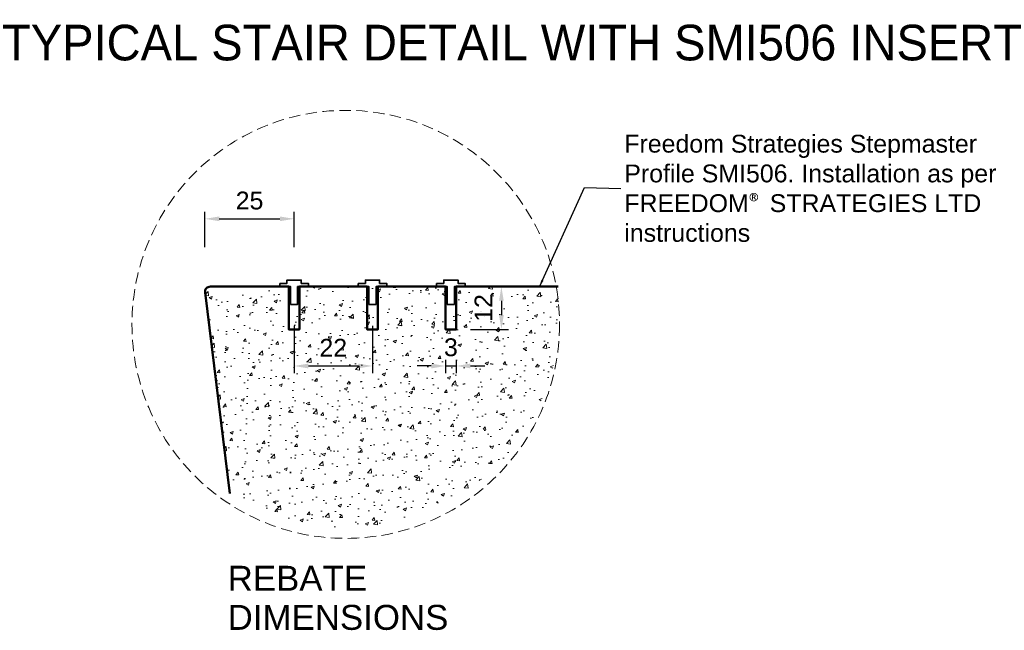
# Model space of a CAD drawing. Header units: millimetres. Extents: x -347 to 646, y -989 to 80.
# Tile 3 of 4: x -52 to 224, y -91 to 80. Entities that reach past the tile are written whole.
import ezdxf

# ---------------------------------------------------------------- set-up
doc = ezdxf.new("R2010")
doc.units = ezdxf.units.MM
doc.linetypes.add('HIDDEN2', pattern=[4.7625, 3.175, -1.5875])
for name, color, linetype, lineweight in [('FS-DETAIL', 3, 'Continuous', 35), ('FS-DETAIL-HATCH', 253, 'Continuous', 13), ('FS-DETAIL-THICK', 2, 'Continuous', 50), ('FS-DETAIL-THIN', 8, 'Continuous', 18), ('FS-DIM', 14, 'Continuous', 15), ('FS-TEXT', 7, 'Continuous', 25)]:
    doc.layers.add(name, color=color, linetype=linetype, lineweight=lineweight)
doc.styles.add('Arial', font='arial.ttf', dxfattribs={"height": 2.5})
doc.dimstyles.new('Diagonal_2.5mm Arial', dxfattribs={"dimtxt": 2.5, "dimasz": 2, "dimexe": 1, "dimexo": 2, "dimgap": 1, "dimtad": 0, "dimdec": 0, "dimzin": 0, "dimdsep": 46, "dimtxsty": 'Arial', "dimcen": 2, "dimdle": 4, "dimclrd": 256, "dimclre": 256, "dimclrt": 50, "dimaunit": 1, "dimadec": 0, "dimazin": 0, "dimtfac": 1, "dimtdec": 0, "dimtix": 1, "dimtmove": 2, "dimatfit": 3, "dimfxl": 1, "dimtvp": 1, "dimtolj": 1, "dimtzin": 0, "dimarcsym": 0})
doc.dimstyles.new('Diagonal_2.5mm Arial$7', dxfattribs={"dimtxt": 2.5, "dimasz": 2, "dimexe": 1, "dimexo": 2, "dimgap": 1, "dimtad": 0, "dimdec": 0, "dimzin": 0, "dimdsep": 46, "dimtxsty": 'Arial', "dimcen": 2, "dimdle": 4, "dimclrd": 1, "dimclre": 256, "dimclrt": 7, "dimaunit": 1, "dimadec": 0, "dimazin": 0, "dimtfac": 1, "dimtdec": 0, "dimtix": 1, "dimtmove": 2, "dimatfit": 3, "dimfxl": 1, "dimtvp": 1, "dimtolj": 1, "dimtzin": 0, "dimarcsym": 0})

# ---------------------------------------------------------------- blocks, each defined once
blk = doc.blocks.new('FS_SMI505')
at = {"layer": 'FS-DETAIL', "color": 0}
blk.add_lwpolyline([(-4, 0.9), (-2, 0.9), (-2, 1.8), (2, 1.8), (2, 0.9), (4, 0.9), (4, 0), (1, 0), (1, -5), (-1, -5), (-1, 0), (-4, 0)], close=True, dxfattribs=at)
blk = doc.blocks.new('*D7')
at = {"layer": 'Defpoints', "color": 0, "transparency": 16777216}
for p in [(25.12, 23.99), (0.11, 12), (25.12, 12)]:
    blk.add_point(p, dxfattribs=at)
at = {"layer": 'FS-DIM', "lineweight": -2, "transparency": 16777216}
for p, q in [((0.11, 16), (0.11, 25.99)), ((25.12, 16), (25.12, 25.99)), ((4.11, 23.99), (21.12, 23.99))]:
    blk.add_line(p, q, dxfattribs=at)
at = {"layer": 'FS-DIM', "transparency": 16777216}
for points in [[(4.11, 24.65), (4.11, 23.32), (0.11, 23.99)], [(21.12, 24.65), (21.12, 23.32), (25.12, 23.99)]]:
    blk.add_solid(points, dxfattribs=at)
at = {"layer": 'FS-DIM', "color": 50, "transparency": 16777216, "insert": (12.62, 29.09), "char_height": 5, "attachment_point": 5, "style": 'Arial'}
blk.add_mtext('\\A1;25', dxfattribs=at)
blk = doc.blocks.new('*D8')
at = {"layer": 'Defpoints', "color": 0, "transparency": 16777216}
for p in [(25.12, -1.97), (47.12, -1.97), (47.12, -17.27)]:
    blk.add_point(p, dxfattribs=at)
at = {"layer": 'FS-DIM', "lineweight": -2, "transparency": 16777216}
for p, q in [((25.12, -5.97), (25.12, -19.27)), ((47.12, -5.97), (47.12, -19.27)), ((29.12, -17.27), (43.12, -17.27))]:
    blk.add_line(p, q, dxfattribs=at)
at = {"layer": 'FS-DIM', "transparency": 16777216}
for points in [[(29.12, -16.6), (29.12, -17.94), (25.12, -17.27)], [(43.12, -16.6), (43.12, -17.94), (47.12, -17.27)]]:
    blk.add_solid(points, dxfattribs=at)
at = {"layer": 'FS-DIM', "color": 50, "transparency": 16777216, "insert": (36.12, -12.16), "char_height": 5, "attachment_point": 5, "style": 'Arial'}
blk.add_mtext('\\A1;22', dxfattribs=at)
blk = doc.blocks.new('*D9')
at = {"layer": 'Defpoints', "color": 0, "transparency": 16777216}
for p in [(70.62, 5), (70.62, -7), (83.29, -7)]:
    blk.add_point(p, dxfattribs=at)
at = {"layer": 'FS-DIM', "lineweight": -2, "transparency": 16777216}
for p, q in [((74.62, 5), (85.29, 5)), ((83.29, 1), (83.29, -3)), ((74.62, -7), (85.29, -7))]:
    blk.add_line(p, q, dxfattribs=at)
at = {"layer": 'FS-DIM', "transparency": 16777216}
for points in [[(82.63, 1), (83.96, 1), (83.29, 5)], [(82.63, -3), (83.96, -3), (83.29, -7)]]:
    blk.add_solid(points, dxfattribs=at)
at = {"layer": 'FS-DIM', "color": 50, "transparency": 16777216, "insert": (78.27, -1), "char_height": 5, "attachment_point": 5, "rotation": 90, "style": 'Arial'}
blk.add_mtext('\\A1;12', dxfattribs=at)
blk = doc.blocks.new('*D10')
at = {"layer": 'Defpoints', "color": 0, "transparency": 16777216}
for p in [(67.62, -11.51), (70.62, -11.67), (70.62, -17.27)]:
    blk.add_point(p, dxfattribs=at)
at = {"layer": 'FS-DIM', "lineweight": -2, "transparency": 16777216}
for p, q in [((67.62, -15.51), (67.62, -19.27)), ((70.62, -15.67), (70.62, -19.27)), ((63.62, -17.27), (59.62, -17.27)), ((67.62, -17.27), (70.62, -17.27)), ((74.62, -17.27), (78.62, -17.27))]:
    blk.add_line(p, q, dxfattribs=at)
at = {"layer": 'FS-DIM', "transparency": 16777216}
for points in [[(63.62, -16.6), (63.62, -17.94), (67.62, -17.27)], [(74.62, -16.6), (74.62, -17.94), (70.62, -17.27)]]:
    blk.add_solid(points, dxfattribs=at)
at = {"layer": 'FS-DIM', "color": 50, "transparency": 16777216, "insert": (69.12, -12.06), "char_height": 5, "attachment_point": 5, "style": 'Arial'}
blk.add_mtext('\\A1;3', dxfattribs=at)

msp = doc.modelspace()

# ---------------------------------------------------------------- hatches: boundary and pattern name
at = {"layer": 'FS-DETAIL-HATCH'}
h = msp.add_hatch(dxfattribs=at)
h.set_pattern_fill('AR-CONC', color=256, scale=0.05)
edge = h.paths.add_edge_path()
edge.add_arc((19.99, -4.32), 79.69, 0.8996, 6.3758)
edge.add_line((99.19, 4.53), (86.12, 4.74))
edge.add_line((86.12, 4.74), (86.12, -3))
edge.add_line((86.12, -3), (84.12, -3))
edge.add_line((84.12, -3), (84.12, 4.78))
edge.add_line((84.12, 4.78), (81.12, 4.83))
edge.add_line((81.12, 4.83), (56.12, 5))
edge.add_line((56.12, 5), (56.12, -3))
edge.add_line((56.12, -3), (54.12, -3))
edge.add_line((54.12, -3), (54.12, 5))
edge.add_line((54.12, 5), (51.12, 5))
edge.add_line((51.12, 5), (26.12, 5))
edge.add_line((26.12, 5), (26.12, -3))
edge.add_line((26.12, -3), (24.12, -3))
edge.add_line((24.12, -3), (24.12, 5))
edge.add_line((24.12, 5), (21.12, 5))
edge.add_line((21.12, 5), (1.62, 5))
edge.add_arc((1.62, 3.5), 1.5, 90, 188.1301)
edge.add_line((0.13, 3.29), (7.08, -53.01))
edge.add_arc((39.62, -2.53), 60.06, 237.1955, 359.4876)

# ---------------------------------------------------------------- linework, layer by layer
at = {"layer": 'FS-DETAIL-THICK', "flags": 128}
msp.add_lwpolyline([(7.08, -53.01), (0.13, 3.29, -0.456412), (1.62, 5), (23.62, 5), (23.62, -7), (26.62, -7), (26.62, 5), (45.62, 5), (45.62, -7), (48.62, -7), (48.62, 5), (67.62, 5), (67.62, -7), (70.62, -7), (70.62, 5), (99.19, 5)], format="xyb", dxfattribs=at)
at = {"layer": 'FS-DETAIL-THIN', "linetype": 'HIDDEN2'}
msp.add_circle((39.62, -5.6), 60, dxfattribs=at)

# ---------------------------------------------------------------- block references
at = {"layer": 'FS-DETAIL'}
for p in [(25.12, 5), (47.12, 5), (69.12, 5)]:
    msp.add_blockref('FS_SMI505', p, dxfattribs=at)

# ---------------------------------------------------------------- texts
at = {"layer": 'FS-TEXT', "color": 7, "line_spacing_factor": 0.938532, "style": 'Arial', "bg_fill": 3, "box_fill_scale": 1.25, "bg_fill_transparency": 0}
for s, insert, char_height, width, attachment_point, bg_fill_color in [('TYPICAL STAIR DETAIL WITH SMI506 INSERT', (86.27, 73.33), 10, 307.8521, 5, 0), ('REBATE \\PDIMENSIONS', (6.48, -73.29), 7, 67.3249, 1, 7)]:
    msp.add_mtext(s, dxfattribs=dict(at, insert=insert, char_height=char_height, width=width, attachment_point=attachment_point, bg_fill_color=bg_fill_color))
at = {"layer": 'FS-TEXT', "color": 7, "insert": (117.78, 32.51), "char_height": 5, "width": 114.8527, "attachment_point": 4, "style": 'Arial'}
msp.add_mtext('Freedom Strategies Stepmaster Profile SMI506. Installation as per FREEDOM{\\fCalibri|b0|i0|c0|p34;\\C256;®} STRATEGIES LTD instructions', dxfattribs=at)

# ---------------------------------------------------------------- dimensions: what is measured, and where the dimension line sits
at = {"layer": 'FS-DIM'}
dim = msp.add_linear_dim(base=(25.12, 23.99), p1=(0.11, 12), p2=(25.12, 12), dimstyle='Diagonal_2.5mm Arial', dxfattribs=at)
dim.commit()
dim.dimension.update_dxf_attribs({"geometry": '*D7', "text_midpoint": (12.62, 29.09)})
dim = msp.add_linear_dim(base=(83.29, -7), p1=(70.62, 5), p2=(70.62, -7), angle=90, dimstyle='Diagonal_2.5mm Arial', dxfattribs=at)
dim.commit()
dim.dimension.update_dxf_attribs({"geometry": '*D9', "text_midpoint": (78.27, -1)})
for base, p1, p2, picture, middle in [((47.12, -17.27), (25.12, -1.97), (47.12, -1.97), '*D8', (36.12, -12.16)), ((70.62, -17.27), (67.62, -11.51), (70.62, -11.67), '*D10', (69.12, -12.06))]:
    dim = msp.add_linear_dim(base=base, p1=p1, p2=p2, dimstyle='Diagonal_2.5mm Arial', dxfattribs=at)
    dim.commit()
    dim.dimension.update_dxf_attribs({"geometry": picture, "text_midpoint": middle, "dimtype": 160})

# ---------------------------------------------------------------- leaders
at = {"layer": 'FS-TEXT', "annotation_type": 0, "has_hookline": 1, "hookline_direction": 0, "text_width": 104}
msp.add_leader([(93.99, 4.96), (106.63, 32.76), (116.78, 32.51)], dimstyle='Diagonal_2.5mm Arial$7', override={"dimscale": 0}, dxfattribs=at)

doc.saveas('drawing.dxf')
